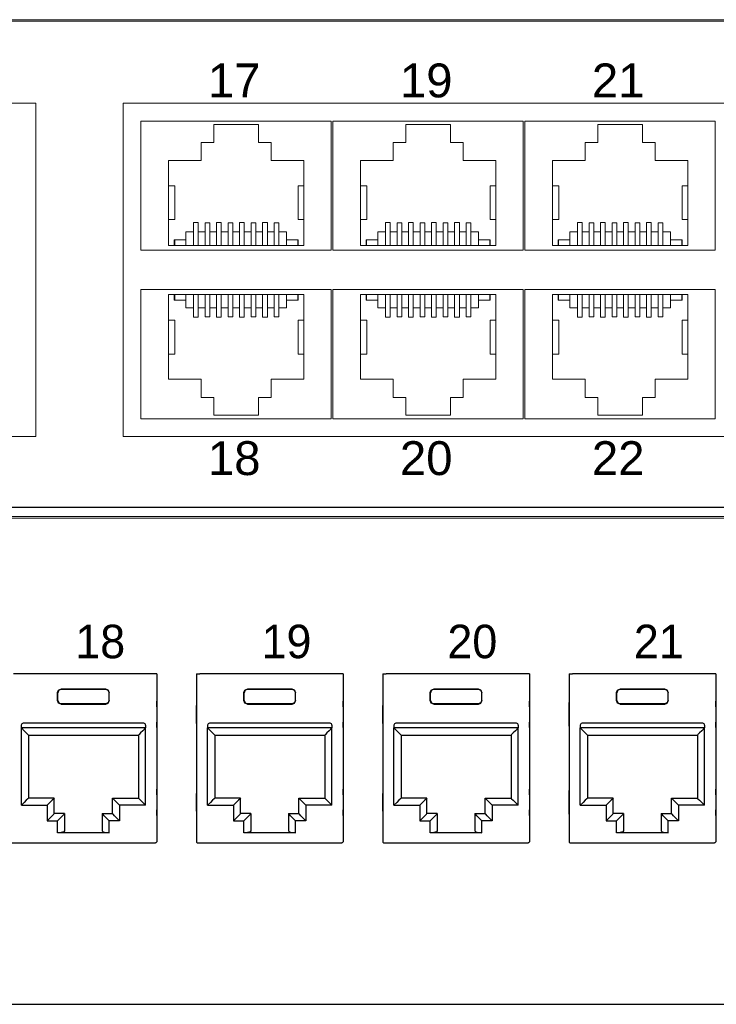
# Model space of a CAD drawing. Header units: millimetres. Extents: x 83969 to 163860, y -22594 to 4849.
# Tile 108 of 115: x 163526.72 to 163530.64, y -21357.87 to -21352.33. Entities that reach past the tile are written whole.
import ezdxf

# ---------------------------------------------------------------- set-up
doc = ezdxf.new("R2010")
doc.units = ezdxf.units.MM
doc.layers.get('0').update_dxf_attribs({"color": 251, "lineweight": 0})
doc.layers.add('! PT Opisy Legenda 2', color=7, linetype='Continuous')
doc.styles.add('_LANSTER_01', font='romans.shx')
doc.styles.add('Arial10', font='arial.ttf', dxfattribs={"height": 10})

# ---------------------------------------------------------------- blocks, each defined once
blk = doc.blocks.new('Switch 24xGE')
at = {"color": 144}
for points in [[(-306.45, 0), (0, 0), (0, 27.955), (-306.45, 27.955)], [(-135.1, 23.252), (-90, 23.252), (-90, 4.506), (-135.1, 4.506)], [(-85.1, 23.252), (-40, 23.252), (-40, 4.506), (-85.1, 4.506)]]:
    blk.add_lwpolyline(points, close=True, dxfattribs=at)
blk.add_lwpolyline([(-272.449, 27.876), (-34, 27.876), (-34, -0.079), (-272.449, -0.079)], close=True)
for points in [[(-73.4, 22.252), (-73.4, 14.981), (-84.1, 14.981), (-84.1, 22.252), (-73.4, 22.252)], [(-62.6, 22.252), (-62.6, 14.981), (-73.3, 14.981), (-73.3, 22.252), (-62.6, 22.252)], [(-51.8, 22.252), (-51.8, 14.981), (-62.5, 14.981), (-62.5, 22.252), (-51.8, 22.252)], [(-82.546, 15.259), (-82.546, 20.026), (-80.71, 20.026), (-80.71, 21.054), (-79.986, 21.054), (-79.986, 22.053), (-77.484, 22.053), (-77.484, 21.054), (-76.76, 21.054), (-76.76, 20.026), (-74.923, 20.026), (-74.923, 15.259), (-82.546, 15.259), (-82.227, 15.259), (-82.227, 15.576), (-82.196, 15.576), (-82.196, 15.259), (-82.196, 15.576), (-81.561, 15.576), (-81.561, 15.259), (-81.561, 16.021), (-81.135, 16.021), (-81.135, 15.259), (-81.135, 16.54), (-80.868, 16.54), (-80.868, 15.259), (-80.868, 16.021), (-80.487, 16.021), (-80.487, 15.259), (-80.487, 16.52), (-80.221, 16.52), (-80.221, 15.259), (-80.221, 16.021), (-79.84, 16.021), (-79.84, 15.259), (-79.84, 16.54), (-79.573, 16.54), (-79.573, 15.259), (-79.573, 16.021), (-79.192, 16.021), (-79.192, 15.259), (-79.192, 16.52), (-78.925, 16.52), (-78.925, 15.259), (-78.925, 16.021), (-78.544, 16.021), (-78.544, 15.259), (-78.544, 16.54), (-78.278, 16.54), (-78.278, 15.259), (-78.278, 16.021), (-77.897, 16.021), (-77.897, 15.259), (-77.897, 16.52), (-77.63, 16.52), (-77.63, 15.259), (-77.63, 16.021), (-77.249, 16.021), (-77.249, 15.259), (-77.249, 16.54), (-76.982, 16.54), (-76.982, 15.259), (-76.982, 16.021), (-76.601, 16.021), (-76.601, 15.259), (-76.601, 16.52), (-76.335, 16.52), (-76.335, 15.259), (-76.335, 16.021), (-75.909, 16.021), (-75.909, 15.259), (-75.909, 15.576), (-75.274, 15.576), (-75.274, 15.259), (-75.274, 15.576), (-75.242, 15.576), (-75.242, 15.259)], [(-71.746, 15.259), (-71.746, 20.026), (-69.91, 20.026), (-69.91, 21.054), (-69.186, 21.054), (-69.186, 22.053), (-66.684, 22.053), (-66.684, 21.054), (-65.96, 21.054), (-65.96, 20.026), (-64.123, 20.026), (-64.123, 15.259), (-71.746, 15.259), (-71.427, 15.259), (-71.427, 15.576), (-71.396, 15.576), (-71.396, 15.259), (-71.396, 15.576), (-70.761, 15.576), (-70.761, 15.259), (-70.761, 16.021), (-70.335, 16.021), (-70.335, 15.259), (-70.335, 16.54), (-70.068, 16.54), (-70.068, 15.259), (-70.068, 16.021), (-69.687, 16.021), (-69.687, 15.259), (-69.687, 16.52), (-69.421, 16.52), (-69.421, 15.259), (-69.421, 16.021), (-69.04, 16.021), (-69.04, 15.259), (-69.04, 16.54), (-68.773, 16.54), (-68.773, 15.259), (-68.773, 16.021), (-68.392, 16.021), (-68.392, 15.259), (-68.392, 16.52), (-68.125, 16.52), (-68.125, 15.259), (-68.125, 16.021), (-67.744, 16.021), (-67.744, 15.259), (-67.744, 16.54), (-67.478, 16.54), (-67.478, 15.259), (-67.478, 16.021), (-67.097, 16.021), (-67.097, 15.259), (-67.097, 16.52), (-66.83, 16.52), (-66.83, 15.259), (-66.83, 16.021), (-66.449, 16.021), (-66.449, 15.259), (-66.449, 16.54), (-66.182, 16.54), (-66.182, 15.259), (-66.182, 16.021), (-65.801, 16.021), (-65.801, 15.259), (-65.801, 16.52), (-65.535, 16.52), (-65.535, 15.259), (-65.535, 16.021), (-65.109, 16.021), (-65.109, 15.259), (-65.109, 15.576), (-64.474, 15.576), (-64.474, 15.259), (-64.474, 15.576), (-64.442, 15.576), (-64.442, 15.259)], [(-60.946, 15.259), (-60.946, 20.026), (-59.11, 20.026), (-59.11, 21.054), (-58.386, 21.054), (-58.386, 22.053), (-55.884, 22.053), (-55.884, 21.054), (-55.16, 21.054), (-55.16, 20.026), (-53.323, 20.026), (-53.323, 15.259), (-60.946, 15.259), (-60.627, 15.259), (-60.627, 15.576), (-60.596, 15.576), (-60.596, 15.259), (-60.596, 15.576), (-59.961, 15.576), (-59.961, 15.259), (-59.961, 16.021), (-59.535, 16.021), (-59.535, 15.259), (-59.535, 16.54), (-59.268, 16.54), (-59.268, 15.259), (-59.268, 16.021), (-58.887, 16.021), (-58.887, 15.259), (-58.887, 16.52), (-58.621, 16.52), (-58.621, 15.259), (-58.621, 16.021), (-58.24, 16.021), (-58.24, 15.259), (-58.24, 16.54), (-57.973, 16.54), (-57.973, 15.259), (-57.973, 16.021), (-57.592, 16.021), (-57.592, 15.259), (-57.592, 16.52), (-57.325, 16.52), (-57.325, 15.259), (-57.325, 16.021), (-56.944, 16.021), (-56.944, 15.259), (-56.944, 16.54), (-56.678, 16.54), (-56.678, 15.259), (-56.678, 16.021), (-56.297, 16.021), (-56.297, 15.259), (-56.297, 16.52), (-56.03, 16.52), (-56.03, 15.259), (-56.03, 16.021), (-55.649, 16.021), (-55.649, 15.259), (-55.649, 16.54), (-55.382, 16.54), (-55.382, 15.259), (-55.382, 16.021), (-55.001, 16.021), (-55.001, 15.259), (-55.001, 16.52), (-54.735, 16.52), (-54.735, 15.259), (-54.735, 16.021), (-54.309, 16.021), (-54.309, 15.259), (-54.309, 15.576), (-53.674, 15.576), (-53.674, 15.259), (-53.674, 15.576), (-53.642, 15.576), (-53.642, 15.259)], [(-82.546, 18.616), (-82.191, 18.616), (-82.191, 16.713), (-82.546, 16.713)], [(-74.923, 18.616), (-75.247, 18.616), (-75.247, 16.713), (-74.923, 16.713)], [(-71.746, 18.616), (-71.391, 18.616), (-71.391, 16.713), (-71.746, 16.713)], [(-64.123, 18.616), (-64.447, 18.616), (-64.447, 16.713), (-64.123, 16.713)], [(-60.946, 18.616), (-60.591, 18.616), (-60.591, 16.713), (-60.946, 16.713)], [(-53.323, 18.616), (-53.647, 18.616), (-53.647, 16.713), (-53.323, 16.713)], [(-73.4, 5.506), (-73.4, 12.777), (-84.1, 12.777), (-84.1, 5.506), (-73.4, 5.506)], [(-62.6, 5.506), (-62.6, 12.777), (-73.3, 12.777), (-73.3, 5.506), (-62.6, 5.506)], [(-51.8, 5.506), (-51.8, 12.777), (-62.5, 12.777), (-62.5, 5.506), (-51.8, 5.506)], [(-82.546, 12.5), (-82.546, 7.733), (-80.71, 7.733), (-80.71, 6.704), (-79.986, 6.704), (-79.986, 5.705), (-77.484, 5.705), (-77.484, 6.704), (-76.76, 6.704), (-76.76, 7.733), (-74.923, 7.733), (-74.923, 12.5), (-82.546, 12.5), (-82.227, 12.5), (-82.227, 12.182), (-82.196, 12.182), (-82.196, 12.5), (-82.196, 12.182), (-81.561, 12.182), (-81.561, 12.5), (-81.561, 11.738), (-81.135, 11.738), (-81.135, 12.5), (-81.135, 11.219), (-80.868, 11.219), (-80.868, 12.5), (-80.868, 11.738), (-80.487, 11.738), (-80.487, 12.5), (-80.487, 11.239), (-80.221, 11.239), (-80.221, 12.5), (-80.221, 11.738), (-79.84, 11.738), (-79.84, 12.5), (-79.84, 11.218), (-79.573, 11.218), (-79.573, 12.5), (-79.573, 11.738), (-79.192, 11.738), (-79.192, 12.5), (-79.192, 11.239), (-78.925, 11.239), (-78.925, 12.5), (-78.925, 11.738), (-78.544, 11.738), (-78.544, 12.5), (-78.544, 11.218), (-78.278, 11.218), (-78.278, 12.5), (-78.278, 11.738), (-77.897, 11.738), (-77.897, 12.5), (-77.897, 11.239), (-77.63, 11.239), (-77.63, 12.5), (-77.63, 11.738), (-77.249, 11.738), (-77.249, 12.5), (-77.249, 11.218), (-76.982, 11.218), (-76.982, 12.5), (-76.982, 11.738), (-76.601, 11.738), (-76.601, 12.5), (-76.601, 11.239), (-76.335, 11.239), (-76.335, 12.5), (-76.335, 11.738), (-75.909, 11.738), (-75.909, 12.5), (-75.909, 12.182), (-75.274, 12.182), (-75.274, 12.5), (-75.274, 12.182), (-75.242, 12.182), (-75.242, 12.5)], [(-71.746, 12.5), (-71.746, 7.733), (-69.91, 7.733), (-69.91, 6.704), (-69.186, 6.704), (-69.186, 5.705), (-66.684, 5.705), (-66.684, 6.704), (-65.96, 6.704), (-65.96, 7.733), (-64.123, 7.733), (-64.123, 12.5), (-71.746, 12.5), (-71.427, 12.5), (-71.427, 12.182), (-71.396, 12.182), (-71.396, 12.5), (-71.396, 12.182), (-70.761, 12.182), (-70.761, 12.5), (-70.761, 11.738), (-70.335, 11.738), (-70.335, 12.5), (-70.335, 11.219), (-70.068, 11.219), (-70.068, 12.5), (-70.068, 11.738), (-69.687, 11.738), (-69.687, 12.5), (-69.687, 11.239), (-69.421, 11.239), (-69.421, 12.5), (-69.421, 11.738), (-69.04, 11.738), (-69.04, 12.5), (-69.04, 11.218), (-68.773, 11.218), (-68.773, 12.5), (-68.773, 11.738), (-68.392, 11.738), (-68.392, 12.5), (-68.392, 11.239), (-68.125, 11.239), (-68.125, 12.5), (-68.125, 11.738), (-67.744, 11.738), (-67.744, 12.5), (-67.744, 11.218), (-67.478, 11.218), (-67.478, 12.5), (-67.478, 11.738), (-67.097, 11.738), (-67.097, 12.5), (-67.097, 11.239), (-66.83, 11.239), (-66.83, 12.5), (-66.83, 11.738), (-66.449, 11.738), (-66.449, 12.5), (-66.449, 11.218), (-66.182, 11.218), (-66.182, 12.5), (-66.182, 11.738), (-65.801, 11.738), (-65.801, 12.5), (-65.801, 11.239), (-65.535, 11.239), (-65.535, 12.5), (-65.535, 11.738), (-65.109, 11.738), (-65.109, 12.5), (-65.109, 12.182), (-64.474, 12.182), (-64.474, 12.5), (-64.474, 12.182), (-64.442, 12.182), (-64.442, 12.5)], [(-60.946, 12.5), (-60.946, 7.733), (-59.11, 7.733), (-59.11, 6.704), (-58.386, 6.704), (-58.386, 5.705), (-55.884, 5.705), (-55.884, 6.704), (-55.16, 6.704), (-55.16, 7.733), (-53.323, 7.733), (-53.323, 12.5), (-60.946, 12.5), (-60.627, 12.5), (-60.627, 12.182), (-60.596, 12.182), (-60.596, 12.5), (-60.596, 12.182), (-59.961, 12.182), (-59.961, 12.5), (-59.961, 11.738), (-59.535, 11.738), (-59.535, 12.5), (-59.535, 11.219), (-59.268, 11.219), (-59.268, 12.5), (-59.268, 11.738), (-58.887, 11.738), (-58.887, 12.5), (-58.887, 11.239), (-58.621, 11.239), (-58.621, 12.5), (-58.621, 11.738), (-58.24, 11.738), (-58.24, 12.5), (-58.24, 11.218), (-57.973, 11.218), (-57.973, 12.5), (-57.973, 11.738), (-57.592, 11.738), (-57.592, 12.5), (-57.592, 11.239), (-57.325, 11.239), (-57.325, 12.5), (-57.325, 11.738), (-56.944, 11.738), (-56.944, 12.5), (-56.944, 11.218), (-56.678, 11.218), (-56.678, 12.5), (-56.678, 11.738), (-56.297, 11.738), (-56.297, 12.5), (-56.297, 11.239), (-56.03, 11.239), (-56.03, 12.5), (-56.03, 11.738), (-55.649, 11.738), (-55.649, 12.5), (-55.649, 11.218), (-55.382, 11.218), (-55.382, 12.5), (-55.382, 11.738), (-55.001, 11.738), (-55.001, 12.5), (-55.001, 11.239), (-54.735, 11.239), (-54.735, 12.5), (-54.735, 11.738), (-54.309, 11.738), (-54.309, 12.5), (-54.309, 12.182), (-53.674, 12.182), (-53.674, 12.5), (-53.674, 12.182), (-53.642, 12.182), (-53.642, 12.5)], [(-82.546, 9.143), (-82.191, 9.143), (-82.191, 11.045), (-82.546, 11.045)], [(-74.923, 9.143), (-75.247, 9.143), (-75.247, 11.045), (-74.923, 11.045)], [(-71.746, 9.143), (-71.391, 9.143), (-71.391, 11.045), (-71.746, 11.045)], [(-64.123, 9.143), (-64.447, 9.143), (-64.447, 11.045), (-64.123, 11.045)], [(-60.946, 9.143), (-60.591, 9.143), (-60.591, 11.045), (-60.946, 11.045)], [(-53.323, 9.143), (-53.647, 9.143), (-53.647, 11.045), (-53.323, 11.045)]]:
    blk.add_lwpolyline(points, dxfattribs=at)
at = {"color": 144, "style": 'Arial10'}
for s, p in [('17', (-80.326, 23.585)), ('19', (-69.526, 23.585)), ('21', (-58.726, 23.585)), ('18', (-80.326, 2.337)), ('20', (-69.526, 2.337)), ('22', (-58.726, 2.337))]:
    blk.add_text(s, height=1.905, dxfattribs=at).set_placement(p)
blk = doc.blocks.new('Panel modularny_24_port_1U')
at = {"color": 0}
for p, q in [((48.895, 4.445), (0, 4.445)), ((0, 0), (48.895, 0))]:
    blk.add_line(p, q, dxfattribs=at)
at = {"color": 0, "linetype": 'Continuous'}
for p, q in [((35.7322, 2.9564), (34.4791, 2.9564)), ((35.7396, 2.9564), (35.7322, 2.9564)), ((35.7427, 2.9564), (35.7396, 2.9564)), ((35.7616, 2.9564), (35.7427, 2.9564)), ((35.7616, 2.9564), (35.7616, 1.4553)), ((36.1165, 2.9564), (36.1354, 2.9564)), ((36.1165, 2.9564), (36.1165, 1.4553)), ((36.1354, 2.9564), (36.1386, 2.9564)), ((36.1386, 2.9564), (36.1459, 2.9564)), ((37.3991, 2.9564), (36.1459, 2.9564)), ((37.4064, 2.9564), (37.3991, 2.9564)), ((37.4096, 2.9564), (37.4064, 2.9564)), ((37.4285, 2.9564), (37.4096, 2.9564)), ((37.4285, 2.9564), (37.4285, 1.4553)), ((37.7834, 2.9564), (37.8023, 2.9564)), ((37.7834, 2.9564), (37.7834, 1.4553)), ((37.8023, 2.9564), (37.8054, 2.9564)), ((37.8054, 2.9564), (37.8128, 2.9564)), ((39.066, 2.9564), (37.8128, 2.9564)), ((39.0733, 2.9564), (39.066, 2.9564)), ((39.0765, 2.9564), (39.0733, 2.9564)), ((39.0954, 2.9564), (39.0765, 2.9564)), ((39.0954, 2.9564), (39.0954, 1.4553)), ((39.4503, 2.9564), (39.4692, 2.9564)), ((39.4503, 2.9564), (39.4503, 1.4553)), ((39.4692, 2.9564), (39.4723, 2.9564)), ((39.4723, 2.9564), (39.4797, 2.9564)), ((40.7328, 2.9564), (39.4797, 2.9564)), ((40.7402, 2.9564), (40.7328, 2.9564)), ((40.7433, 2.9564), (40.7402, 2.9564)), ((40.7622, 2.9564), (40.7433, 2.9564)), ((40.7622, 2.9564), (40.7622, 1.4553)), ((34.8838, 2.8107), (34.9061, 2.8199)), ((34.9061, 2.8199), (35.3051, 2.8199)), ((34.9061, 2.8199), (34.9076, 2.8184)), ((35.3051, 2.8199), (35.3037, 2.8184)), ((35.3274, 2.8107), (35.3051, 2.8199)), ((36.5507, 2.8107), (36.573, 2.8199)), ((36.573, 2.8199), (36.972, 2.8199)), ((36.573, 2.8199), (36.5745, 2.8184)), ((36.972, 2.8199), (36.9706, 2.8184)), ((36.9943, 2.8107), (36.972, 2.8199)), ((38.2176, 2.8107), (38.2399, 2.8199)), ((38.2399, 2.8199), (38.6389, 2.8199)), ((38.2399, 2.8199), (38.2413, 2.8184)), ((38.6389, 2.8199), (38.6374, 2.8184)), ((38.6612, 2.8107), (38.6389, 2.8199)), ((39.8845, 2.8107), (39.9067, 2.8199)), ((39.9067, 2.8199), (40.3058, 2.8199)), ((39.9067, 2.8199), (39.9082, 2.8184)), ((40.3058, 2.8199), (40.3043, 2.8184)), ((40.328, 2.8107), (40.3058, 2.8199)), ((34.8746, 2.7884), (34.8838, 2.8107)), ((34.8746, 2.717), (34.8746, 2.7884)), ((34.8761, 2.7869), (34.8746, 2.7884)), ((34.8853, 2.8092), (34.8761, 2.7869)), ((34.8761, 2.7184), (34.8761, 2.7869)), ((34.9076, 2.8184), (34.8853, 2.8092)), ((35.3037, 2.8184), (34.9076, 2.8184)), ((35.3037, 2.8184), (35.326, 2.8092)), ((35.326, 2.8092), (35.3352, 2.7869)), ((35.3366, 2.7884), (35.3274, 2.8107)), ((35.3352, 2.7869), (35.3366, 2.7884)), ((35.3352, 2.7184), (35.3352, 2.7869)), ((35.3366, 2.717), (35.3366, 2.7884)), ((36.5415, 2.7884), (36.5507, 2.8107)), ((36.5415, 2.717), (36.5415, 2.7884)), ((36.543, 2.7869), (36.5415, 2.7884)), ((36.5522, 2.8092), (36.543, 2.7869)), ((36.543, 2.7184), (36.543, 2.7869)), ((36.5745, 2.8184), (36.5522, 2.8092)), ((36.9706, 2.8184), (36.5745, 2.8184)), ((36.9706, 2.8184), (36.9928, 2.8092)), ((36.9928, 2.8092), (37.0021, 2.7869)), ((37.0035, 2.7884), (36.9943, 2.8107)), ((37.0021, 2.7869), (37.0035, 2.7884)), ((37.0021, 2.7184), (37.0021, 2.7869)), ((37.0035, 2.717), (37.0035, 2.7884)), ((38.2084, 2.7884), (38.2176, 2.8107)), ((38.2084, 2.717), (38.2084, 2.7884)), ((38.2098, 2.7869), (38.2084, 2.7884)), ((38.2191, 2.8092), (38.2098, 2.7869)), ((38.2098, 2.7184), (38.2098, 2.7869)), ((38.2413, 2.8184), (38.2191, 2.8092)), ((38.6374, 2.8184), (38.2413, 2.8184)), ((38.6374, 2.8184), (38.6597, 2.8092)), ((38.6597, 2.8092), (38.6689, 2.7869)), ((38.6704, 2.7884), (38.6612, 2.8107)), ((38.6689, 2.7869), (38.6704, 2.7884)), ((38.6689, 2.7184), (38.6689, 2.7869)), ((38.6704, 2.717), (38.6704, 2.7884)), ((39.8752, 2.7884), (39.8845, 2.8107)), ((39.8752, 2.717), (39.8752, 2.7884)), ((39.8767, 2.7869), (39.8752, 2.7884)), ((39.8859, 2.8092), (39.8767, 2.7869)), ((39.8767, 2.7184), (39.8767, 2.7869)), ((39.9082, 2.8184), (39.8859, 2.8092)), ((40.3043, 2.8184), (39.9082, 2.8184)), ((40.3043, 2.8184), (40.3266, 2.8092)), ((40.3266, 2.8092), (40.3358, 2.7869)), ((40.3373, 2.7884), (40.328, 2.8107)), ((40.3358, 2.7869), (40.3373, 2.7884)), ((40.3358, 2.7184), (40.3358, 2.7869)), ((40.3373, 2.717), (40.3373, 2.7884)), ((34.8761, 2.7184), (34.8746, 2.717)), ((34.8838, 2.6947), (34.8746, 2.717)), ((34.8761, 2.7184), (34.8853, 2.6962)), ((34.9061, 2.6855), (34.8838, 2.6947)), ((34.8853, 2.6962), (34.9076, 2.687)), ((34.9076, 2.687), (34.9061, 2.6855)), ((34.9061, 2.6855), (35.3051, 2.6855)), ((35.3037, 2.687), (34.9076, 2.687)), ((35.326, 2.6962), (35.3037, 2.687)), ((35.3037, 2.687), (35.3051, 2.6855)), ((35.3051, 2.6855), (35.3274, 2.6947)), ((35.3352, 2.7184), (35.326, 2.6962)), ((35.3274, 2.6947), (35.3366, 2.717)), ((35.3352, 2.7184), (35.3366, 2.717)), ((35.7623, 2.6904), (35.7616, 2.7126)), ((35.7625, 2.662), (35.7623, 2.6904)), ((35.7625, 2.662), (35.7625, 2.5255)), ((36.1159, 2.6904), (36.1156, 2.662)), ((36.1156, 2.662), (36.1156, 2.5255)), ((36.1165, 2.7126), (36.1159, 2.6904)), ((36.543, 2.7184), (36.5415, 2.717)), ((36.5507, 2.6947), (36.5415, 2.717)), ((36.543, 2.7184), (36.5522, 2.6962)), ((36.573, 2.6855), (36.5507, 2.6947)), ((36.5522, 2.6962), (36.5745, 2.687)), ((36.5745, 2.687), (36.573, 2.6855)), ((36.573, 2.6855), (36.972, 2.6855)), ((36.9706, 2.687), (36.5745, 2.687)), ((36.9928, 2.6962), (36.9706, 2.687)), ((36.9706, 2.687), (36.972, 2.6855)), ((36.972, 2.6855), (36.9943, 2.6947)), ((37.0021, 2.7184), (36.9928, 2.6962)), ((36.9943, 2.6947), (37.0035, 2.717)), ((37.0021, 2.7184), (37.0035, 2.717)), ((37.4291, 2.6904), (37.4285, 2.7126)), ((37.4294, 2.662), (37.4291, 2.6904)), ((37.4294, 2.662), (37.4294, 2.5255)), ((37.7827, 2.6904), (37.7825, 2.662)), ((37.7825, 2.662), (37.7825, 2.5255)), ((37.7834, 2.7126), (37.7827, 2.6904)), ((38.2098, 2.7184), (38.2084, 2.717)), ((38.2176, 2.6947), (38.2084, 2.717)), ((38.2098, 2.7184), (38.2191, 2.6962)), ((38.2399, 2.6855), (38.2176, 2.6947)), ((38.2191, 2.6962), (38.2413, 2.687)), ((38.2413, 2.687), (38.2399, 2.6855)), ((38.2399, 2.6855), (38.6389, 2.6855)), ((38.6374, 2.687), (38.2413, 2.687)), ((38.6597, 2.6962), (38.6374, 2.687)), ((38.6374, 2.687), (38.6389, 2.6855)), ((38.6389, 2.6855), (38.6612, 2.6947)), ((38.6689, 2.7184), (38.6597, 2.6962)), ((38.6612, 2.6947), (38.6704, 2.717)), ((38.6689, 2.7184), (38.6704, 2.717)), ((39.096, 2.6904), (39.0954, 2.7126)), ((39.0963, 2.662), (39.096, 2.6904)), ((39.0963, 2.662), (39.0963, 2.5255)), ((39.4496, 2.6904), (39.4494, 2.662)), ((39.4494, 2.662), (39.4494, 2.5255)), ((39.4503, 2.7126), (39.4496, 2.6904)), ((39.8767, 2.7184), (39.8752, 2.717)), ((39.8845, 2.6947), (39.8752, 2.717)), ((39.8767, 2.7184), (39.8859, 2.6962)), ((39.9067, 2.6855), (39.8845, 2.6947)), ((39.8859, 2.6962), (39.9082, 2.687)), ((39.9082, 2.687), (39.9067, 2.6855)), ((39.9067, 2.6855), (40.3058, 2.6855)), ((40.3043, 2.687), (39.9082, 2.687)), ((40.3266, 2.6962), (40.3043, 2.687)), ((40.3043, 2.687), (40.3058, 2.6855)), ((40.3058, 2.6855), (40.328, 2.6947)), ((40.3358, 2.7184), (40.3266, 2.6962)), ((40.328, 2.6947), (40.3373, 2.717)), ((40.3358, 2.7184), (40.3373, 2.717)), ((40.7629, 2.6904), (40.7622, 2.7126)), ((40.7631, 2.662), (40.7629, 2.6904)), ((40.7631, 2.662), (40.7631, 2.5255)), ((34.5491, 2.4973), (34.5491, 2.4721)), ((35.6622, 2.4721), (34.5491, 2.4721)), ((34.5502, 2.4721), (34.5743, 2.4479)), ((34.5502, 1.7811), (34.5502, 2.4721)), ((35.6454, 2.5141), (34.5659, 2.5141)), ((35.6611, 2.4721), (35.637, 2.4479)), ((35.6611, 1.7811), (35.6611, 2.4721)), ((35.6622, 2.4973), (35.6622, 2.4721)), ((35.7616, 2.4749), (35.7623, 2.4971)), ((35.7623, 2.4971), (35.7625, 2.5255)), ((36.1156, 2.5255), (36.1159, 2.4971)), ((36.1159, 2.4971), (36.1165, 2.4749)), ((36.216, 2.4973), (36.216, 2.4721)), ((37.329, 2.4721), (36.216, 2.4721)), ((36.217, 2.4721), (36.2411, 2.4479)), ((36.217, 1.7811), (36.217, 2.4721)), ((37.3122, 2.5141), (36.2328, 2.5141)), ((37.328, 2.4721), (37.3039, 2.4479)), ((37.328, 1.7811), (37.328, 2.4721)), ((37.329, 2.4973), (37.329, 2.4721)), ((37.4285, 2.4749), (37.4291, 2.4971)), ((37.4291, 2.4971), (37.4294, 2.5255)), ((37.7825, 2.5255), (37.7827, 2.4971)), ((37.7827, 2.4971), (37.7834, 2.4749)), ((37.8829, 2.4973), (37.8829, 2.4721)), ((38.9959, 2.4721), (37.8829, 2.4721)), ((37.8839, 2.4721), (37.908, 2.4479)), ((37.8839, 1.7811), (37.8839, 2.4721)), ((38.9791, 2.5141), (37.8997, 2.5141)), ((38.9949, 2.4721), (38.9707, 2.4479)), ((38.9949, 1.7811), (38.9949, 2.4721)), ((38.9959, 2.4973), (38.9959, 2.4721)), ((39.0954, 2.4749), (39.096, 2.4971)), ((39.096, 2.4971), (39.0963, 2.5255)), ((39.4494, 2.5255), (39.4496, 2.4971)), ((39.4496, 2.4971), (39.4503, 2.4749)), ((39.5497, 2.4973), (39.5497, 2.4721)), ((40.6628, 2.4721), (39.5497, 2.4721)), ((39.5508, 2.4721), (39.5749, 2.4479)), ((39.5508, 1.7811), (39.5508, 2.4721)), ((40.646, 2.5141), (39.5665, 2.5141)), ((40.6617, 2.4721), (40.6376, 2.4479)), ((40.6617, 1.7811), (40.6617, 2.4721)), ((40.6628, 2.4973), (40.6628, 2.4721)), ((40.7622, 2.4749), (40.7629, 2.4971)), ((40.7629, 2.4971), (40.7631, 2.5255)), ((34.5743, 2.4479), (34.5947, 2.4275)), ((34.5947, 2.4275), (34.6084, 2.4138)), ((34.6084, 2.4138), (34.6132, 2.4091)), ((34.6132, 2.4091), (34.6132, 1.8441)), ((34.6132, 2.4091), (35.5981, 2.4091)), ((35.6029, 2.4138), (35.5981, 2.4091)), ((35.5981, 2.4091), (35.5981, 1.8441)), ((35.6166, 2.4275), (35.6029, 2.4138)), ((35.637, 2.4479), (35.6166, 2.4275)), ((36.2411, 2.4479), (36.2616, 2.4275)), ((36.2616, 2.4275), (36.2752, 2.4138)), ((36.2752, 2.4138), (36.28, 2.4091)), ((36.28, 2.4091), (36.28, 1.8441)), ((36.28, 2.4091), (37.265, 2.4091)), ((37.2698, 2.4138), (37.265, 2.4091)), ((37.265, 2.4091), (37.265, 1.8441)), ((37.2834, 2.4275), (37.2698, 2.4138)), ((37.3039, 2.4479), (37.2834, 2.4275)), ((37.908, 2.4479), (37.9285, 2.4275)), ((37.9285, 2.4275), (37.9421, 2.4138)), ((37.9421, 2.4138), (37.9469, 2.4091)), ((37.9469, 2.4091), (37.9469, 1.8441)), ((37.9469, 2.4091), (38.9319, 2.4091)), ((38.9367, 2.4138), (38.9319, 2.4091)), ((38.9319, 2.4091), (38.9319, 1.8441)), ((38.9503, 2.4275), (38.9367, 2.4138)), ((38.9707, 2.4479), (38.9503, 2.4275)), ((39.5749, 2.4479), (39.5953, 2.4275)), ((39.5953, 2.4275), (39.609, 2.4138)), ((39.609, 2.4138), (39.6138, 2.4091)), ((39.6138, 2.4091), (39.6138, 1.8441)), ((39.6138, 2.4091), (40.5987, 2.4091)), ((40.6035, 2.4138), (40.5987, 2.4091)), ((40.5987, 2.4091), (40.5987, 1.8441)), ((40.6172, 2.4275), (40.6035, 2.4138)), ((40.6376, 2.4479), (40.6172, 2.4275)), ((35.7623, 1.9036), (35.7616, 1.9259)), ((35.7625, 1.8752), (35.7623, 1.9036)), ((35.7625, 1.8752), (35.7625, 1.7387)), ((36.1159, 1.9036), (36.1156, 1.8752)), ((36.1156, 1.8752), (36.1156, 1.7387)), ((36.1165, 1.9259), (36.1159, 1.9036)), ((37.4291, 1.9036), (37.4285, 1.9259)), ((37.4294, 1.8752), (37.4291, 1.9036)), ((37.4294, 1.8752), (37.4294, 1.7387)), ((37.7827, 1.9036), (37.7825, 1.8752)), ((37.7825, 1.8752), (37.7825, 1.7387)), ((37.7834, 1.9259), (37.7827, 1.9036)), ((39.096, 1.9036), (39.0954, 1.9259)), ((39.0963, 1.8752), (39.096, 1.9036)), ((39.0963, 1.8752), (39.0963, 1.7387)), ((39.4496, 1.9036), (39.4494, 1.8752)), ((39.4494, 1.8752), (39.4494, 1.7387)), ((39.4503, 1.9259), (39.4496, 1.9036)), ((40.7629, 1.9036), (40.7622, 1.9259)), ((40.7631, 1.8752), (40.7629, 1.9036)), ((40.7631, 1.8752), (40.7631, 1.7387)), ((34.5743, 1.8052), (34.5502, 1.7811)), ((34.5502, 1.7811), (34.7822, 1.7811)), ((34.5947, 1.8257), (34.5743, 1.8052)), ((34.6084, 1.8393), (34.5947, 1.8257)), ((34.6132, 1.8441), (34.6084, 1.8393)), ((34.8452, 1.8441), (34.6132, 1.8441)), ((34.8063, 1.8052), (34.7822, 1.7811)), ((34.7822, 1.7811), (34.7822, 1.6425)), ((34.8268, 1.8257), (34.8063, 1.8052)), ((34.8404, 1.8393), (34.8268, 1.8257)), ((34.8452, 1.8441), (34.8404, 1.8393)), ((34.8452, 1.7055), (34.8452, 1.8441)), ((35.366, 1.7055), (35.366, 1.8441)), ((35.366, 1.8441), (35.5981, 1.8441)), ((35.366, 1.8441), (35.3708, 1.8393)), ((35.3708, 1.8393), (35.3845, 1.8257)), ((35.3845, 1.8257), (35.4049, 1.8052)), ((35.4049, 1.8052), (35.429, 1.7811)), ((35.6611, 1.7811), (35.429, 1.7811)), ((35.429, 1.7811), (35.429, 1.6425)), ((35.5981, 1.8441), (35.6029, 1.8393)), ((35.6029, 1.8393), (35.6166, 1.8257)), ((35.6166, 1.8257), (35.637, 1.8052)), ((35.637, 1.8052), (35.6611, 1.7811)), ((36.2411, 1.8052), (36.217, 1.7811)), ((36.217, 1.7811), (36.4491, 1.7811)), ((36.2616, 1.8257), (36.2411, 1.8052)), ((36.2752, 1.8393), (36.2616, 1.8257)), ((36.28, 1.8441), (36.2752, 1.8393)), ((36.5121, 1.8441), (36.28, 1.8441)), ((36.4732, 1.8052), (36.4491, 1.7811)), ((36.4491, 1.7811), (36.4491, 1.6425)), ((36.4936, 1.8257), (36.4732, 1.8052)), ((36.5073, 1.8393), (36.4936, 1.8257)), ((36.5121, 1.8441), (36.5073, 1.8393)), ((36.5121, 1.7055), (36.5121, 1.8441)), ((37.0329, 1.7055), (37.0329, 1.8441)), ((37.0329, 1.8441), (37.265, 1.8441)), ((37.0329, 1.8441), (37.0377, 1.8393)), ((37.0377, 1.8393), (37.0514, 1.8257)), ((37.0514, 1.8257), (37.0718, 1.8052)), ((37.0718, 1.8052), (37.0959, 1.7811)), ((37.328, 1.7811), (37.0959, 1.7811)), ((37.0959, 1.7811), (37.0959, 1.6425)), ((37.265, 1.8441), (37.2698, 1.8393)), ((37.2698, 1.8393), (37.2834, 1.8257)), ((37.2834, 1.8257), (37.3039, 1.8052)), ((37.3039, 1.8052), (37.328, 1.7811)), ((37.908, 1.8052), (37.8839, 1.7811)), ((37.8839, 1.7811), (38.116, 1.7811)), ((37.9285, 1.8257), (37.908, 1.8052)), ((37.9421, 1.8393), (37.9285, 1.8257)), ((37.9469, 1.8441), (37.9421, 1.8393)), ((38.179, 1.8441), (37.9469, 1.8441)), ((38.1401, 1.8052), (38.116, 1.7811)), ((38.116, 1.7811), (38.116, 1.6425)), ((38.1605, 1.8257), (38.1401, 1.8052)), ((38.1742, 1.8393), (38.1605, 1.8257)), ((38.179, 1.8441), (38.1742, 1.8393)), ((38.179, 1.7055), (38.179, 1.8441)), ((38.6998, 1.7055), (38.6998, 1.8441)), ((38.6998, 1.8441), (38.9319, 1.8441)), ((38.6998, 1.8441), (38.7046, 1.8393)), ((38.7046, 1.8393), (38.7182, 1.8257)), ((38.7182, 1.8257), (38.7387, 1.8052)), ((38.7387, 1.8052), (38.7628, 1.7811)), ((38.9949, 1.7811), (38.7628, 1.7811)), ((38.7628, 1.7811), (38.7628, 1.6425)), ((38.9319, 1.8441), (38.9367, 1.8393)), ((38.9367, 1.8393), (38.9503, 1.8257)), ((38.9503, 1.8257), (38.9707, 1.8052)), ((38.9707, 1.8052), (38.9949, 1.7811)), ((39.5749, 1.8052), (39.5508, 1.7811)), ((39.5508, 1.7811), (39.7828, 1.7811)), ((39.5953, 1.8257), (39.5749, 1.8052)), ((39.609, 1.8393), (39.5953, 1.8257)), ((39.6138, 1.8441), (39.609, 1.8393)), ((39.8458, 1.8441), (39.6138, 1.8441)), ((39.807, 1.8052), (39.7828, 1.7811)), ((39.7828, 1.7811), (39.7828, 1.6425)), ((39.8274, 1.8257), (39.807, 1.8052)), ((39.841, 1.8393), (39.8274, 1.8257)), ((39.8458, 1.8441), (39.841, 1.8393)), ((39.8458, 1.7055), (39.8458, 1.8441)), ((40.3667, 1.7055), (40.3667, 1.8441)), ((40.3667, 1.8441), (40.5987, 1.8441)), ((40.3667, 1.8441), (40.3715, 1.8393)), ((40.3715, 1.8393), (40.3851, 1.8257)), ((40.3851, 1.8257), (40.4056, 1.8052)), ((40.4056, 1.8052), (40.4297, 1.7811)), ((40.6617, 1.7811), (40.4297, 1.7811)), ((40.4297, 1.7811), (40.4297, 1.6425)), ((40.5987, 1.8441), (40.6035, 1.8393)), ((40.6035, 1.8393), (40.6172, 1.8257)), ((40.6172, 1.8257), (40.6376, 1.8052)), ((40.6376, 1.8052), (40.6617, 1.7811)), ((34.8063, 1.6666), (34.8268, 1.6871)), ((34.8268, 1.6871), (34.8404, 1.7007)), ((34.8404, 1.7007), (34.8452, 1.7055)), ((34.9376, 1.7055), (34.8452, 1.7055)), ((34.8987, 1.6666), (34.9192, 1.6871)), ((34.9192, 1.6871), (34.9328, 1.7007)), ((34.9328, 1.7007), (34.9376, 1.7055)), ((34.9376, 1.7055), (34.9376, 1.5517)), ((35.2736, 1.7055), (35.366, 1.7055)), ((35.2736, 1.7055), (35.2736, 1.5517)), ((35.2784, 1.7007), (35.2736, 1.7055)), ((35.2921, 1.6871), (35.2784, 1.7007)), ((35.3125, 1.6666), (35.2921, 1.6871)), ((35.3708, 1.7007), (35.366, 1.7055)), ((35.3845, 1.6871), (35.3708, 1.7007)), ((35.4049, 1.6666), (35.3845, 1.6871)), ((35.7616, 1.6881), (35.7623, 1.7104)), ((35.7623, 1.7104), (35.7625, 1.7387)), ((36.1156, 1.7387), (36.1159, 1.7104)), ((36.1159, 1.7104), (36.1165, 1.6881)), ((36.4732, 1.6666), (36.4936, 1.6871)), ((36.4936, 1.6871), (36.5073, 1.7007)), ((36.5073, 1.7007), (36.5121, 1.7055)), ((36.6045, 1.7055), (36.5121, 1.7055)), ((36.5656, 1.6666), (36.586, 1.6871)), ((36.586, 1.6871), (36.5997, 1.7007)), ((36.5997, 1.7007), (36.6045, 1.7055)), ((36.6045, 1.7055), (36.6045, 1.5517)), ((36.9405, 1.7055), (37.0329, 1.7055)), ((36.9405, 1.7055), (36.9405, 1.5517)), ((36.9453, 1.7007), (36.9405, 1.7055)), ((36.959, 1.6871), (36.9453, 1.7007)), ((36.9794, 1.6666), (36.959, 1.6871)), ((37.0377, 1.7007), (37.0329, 1.7055)), ((37.0514, 1.6871), (37.0377, 1.7007)), ((37.0718, 1.6666), (37.0514, 1.6871)), ((37.4285, 1.6881), (37.4291, 1.7104)), ((37.4291, 1.7104), (37.4294, 1.7387)), ((37.7825, 1.7387), (37.7827, 1.7104)), ((37.7827, 1.7104), (37.7834, 1.6881)), ((38.1401, 1.6666), (38.1605, 1.6871)), ((38.1605, 1.6871), (38.1742, 1.7007)), ((38.1742, 1.7007), (38.179, 1.7055)), ((38.2714, 1.7055), (38.179, 1.7055)), ((38.2325, 1.6666), (38.2529, 1.6871)), ((38.2529, 1.6871), (38.2666, 1.7007)), ((38.2666, 1.7007), (38.2714, 1.7055)), ((38.2714, 1.7055), (38.2714, 1.5517)), ((38.6074, 1.7055), (38.6998, 1.7055)), ((38.6074, 1.7055), (38.6074, 1.5517)), ((38.6122, 1.7007), (38.6074, 1.7055)), ((38.6258, 1.6871), (38.6122, 1.7007)), ((38.6463, 1.6666), (38.6258, 1.6871)), ((38.7046, 1.7007), (38.6998, 1.7055)), ((38.7182, 1.6871), (38.7046, 1.7007)), ((38.7387, 1.6666), (38.7182, 1.6871)), ((39.0954, 1.6881), (39.096, 1.7104)), ((39.096, 1.7104), (39.0963, 1.7387)), ((39.4494, 1.7387), (39.4496, 1.7104)), ((39.4496, 1.7104), (39.4503, 1.6881)), ((39.807, 1.6666), (39.8274, 1.6871)), ((39.8274, 1.6871), (39.841, 1.7007)), ((39.841, 1.7007), (39.8458, 1.7055)), ((39.9382, 1.7055), (39.8458, 1.7055)), ((39.8994, 1.6666), (39.9198, 1.6871)), ((39.9198, 1.6871), (39.9335, 1.7007)), ((39.9335, 1.7007), (39.9382, 1.7055)), ((39.9382, 1.7055), (39.9382, 1.5517)), ((40.2743, 1.7055), (40.3667, 1.7055)), ((40.2743, 1.7055), (40.2743, 1.5517)), ((40.2791, 1.7007), (40.2743, 1.7055)), ((40.2927, 1.6871), (40.2791, 1.7007)), ((40.3132, 1.6666), (40.2927, 1.6871)), ((40.3715, 1.7007), (40.3667, 1.7055)), ((40.3851, 1.6871), (40.3715, 1.7007)), ((40.4056, 1.6666), (40.3851, 1.6871)), ((40.7622, 1.6881), (40.7629, 1.7104)), ((40.7629, 1.7104), (40.7631, 1.7387)), ((34.7822, 1.6425), (34.8063, 1.6666)), ((34.7822, 1.6425), (34.8746, 1.6425)), ((34.8746, 1.6425), (34.8987, 1.6666)), ((34.8746, 1.5349), (34.8746, 1.6425)), ((35.3366, 1.6425), (35.3125, 1.6666)), ((35.429, 1.6425), (35.3366, 1.6425)), ((35.3366, 1.5349), (35.3366, 1.6425)), ((35.429, 1.6425), (35.4049, 1.6666)), ((36.4491, 1.6425), (36.4732, 1.6666)), ((36.4491, 1.6425), (36.5415, 1.6425)), ((36.5415, 1.6425), (36.5656, 1.6666)), ((36.5415, 1.5349), (36.5415, 1.6425)), ((37.0035, 1.6425), (36.9794, 1.6666)), ((37.0959, 1.6425), (37.0035, 1.6425)), ((37.0035, 1.5349), (37.0035, 1.6425)), ((37.0959, 1.6425), (37.0718, 1.6666)), ((38.116, 1.6425), (38.1401, 1.6666)), ((38.116, 1.6425), (38.2084, 1.6425)), ((38.2084, 1.6425), (38.2325, 1.6666)), ((38.2084, 1.5349), (38.2084, 1.6425)), ((38.6704, 1.6425), (38.6463, 1.6666)), ((38.7628, 1.6425), (38.6704, 1.6425)), ((38.6704, 1.5349), (38.6704, 1.6425)), ((38.7628, 1.6425), (38.7387, 1.6666)), ((39.7828, 1.6425), (39.807, 1.6666)), ((39.7828, 1.6425), (39.8752, 1.6425)), ((39.8752, 1.6425), (39.8994, 1.6666)), ((39.8752, 1.5349), (39.8752, 1.6425)), ((40.3373, 1.6425), (40.3132, 1.6666)), ((40.4297, 1.6425), (40.3373, 1.6425)), ((40.3373, 1.5349), (40.3373, 1.6425)), ((40.4297, 1.6425), (40.4056, 1.6666)), ((34.9061, 1.5371), (34.8746, 1.5349)), ((35.3366, 1.5349), (34.8746, 1.5349)), ((34.9292, 1.5433), (34.9061, 1.5371)), ((34.9376, 1.5517), (34.9292, 1.5433)), ((35.2736, 1.5517), (35.2821, 1.5433)), ((35.2821, 1.5433), (35.3051, 1.5371)), ((35.3051, 1.5371), (35.3366, 1.5349)), ((36.573, 1.5371), (36.5415, 1.5349)), ((37.0035, 1.5349), (36.5415, 1.5349)), ((36.5961, 1.5433), (36.573, 1.5371)), ((36.6045, 1.5517), (36.5961, 1.5433)), ((36.9405, 1.5517), (36.949, 1.5433)), ((36.949, 1.5433), (36.972, 1.5371)), ((36.972, 1.5371), (37.0035, 1.5349)), ((38.2399, 1.5371), (38.2084, 1.5349)), ((38.6704, 1.5349), (38.2084, 1.5349)), ((38.2629, 1.5433), (38.2399, 1.5371)), ((38.2714, 1.5517), (38.2629, 1.5433)), ((38.6074, 1.5517), (38.6158, 1.5433)), ((38.6158, 1.5433), (38.6389, 1.5371)), ((38.6389, 1.5371), (38.6704, 1.5349)), ((39.9067, 1.5371), (39.8752, 1.5349)), ((40.3373, 1.5349), (39.8752, 1.5349)), ((39.9298, 1.5433), (39.9067, 1.5371)), ((39.9382, 1.5517), (39.9298, 1.5433)), ((40.2743, 1.5517), (40.2827, 1.5433)), ((40.2827, 1.5433), (40.3058, 1.5371)), ((40.3058, 1.5371), (40.3373, 1.5349)), ((34.4602, 1.4446), (35.7511, 1.4446)), ((35.7546, 1.4452), (35.7511, 1.4446)), ((35.7511, 1.4446), (35.7511, 1.4446)), ((35.7576, 1.4469), (35.7546, 1.4452)), ((35.76, 1.4495), (35.7576, 1.4469)), ((35.7613, 1.4528), (35.76, 1.4495)), ((35.7615, 1.4541), (35.7613, 1.4528)), ((35.7616, 1.4548), (35.7615, 1.4541)), ((35.7616, 1.4551), (35.7616, 1.4553)), ((35.7616, 1.4551), (35.7616, 1.4548)), ((36.1165, 1.4551), (36.1165, 1.4553)), ((36.1165, 1.4551), (36.1165, 1.4548)), ((36.1165, 1.4548), (36.1166, 1.4541)), ((36.1166, 1.4541), (36.1168, 1.4528)), ((36.1168, 1.4528), (36.1182, 1.4495)), ((36.1182, 1.4495), (36.1205, 1.4469)), ((36.1205, 1.4469), (36.1236, 1.4452)), ((36.1236, 1.4452), (36.127, 1.4446)), ((36.127, 1.4446), (36.127, 1.4446)), ((36.127, 1.4446), (37.418, 1.4446)), ((37.4214, 1.4452), (37.418, 1.4446)), ((37.418, 1.4446), (37.418, 1.4446)), ((37.4245, 1.4469), (37.4214, 1.4452)), ((37.4269, 1.4495), (37.4245, 1.4469)), ((37.4282, 1.4528), (37.4269, 1.4495)), ((37.4284, 1.4541), (37.4282, 1.4528)), ((37.4285, 1.4548), (37.4284, 1.4541)), ((37.4285, 1.4551), (37.4285, 1.4553)), ((37.4285, 1.4551), (37.4285, 1.4548)), ((37.7834, 1.4551), (37.7834, 1.4553)), ((37.7834, 1.4551), (37.7834, 1.4548)), ((37.7834, 1.4548), (37.7835, 1.4541)), ((37.7835, 1.4541), (37.7837, 1.4528)), ((37.7837, 1.4528), (37.785, 1.4495)), ((37.785, 1.4495), (37.7874, 1.4469)), ((37.7874, 1.4469), (37.7904, 1.4452)), ((37.7904, 1.4452), (37.7939, 1.4446)), ((37.7939, 1.4446), (37.7939, 1.4446)), ((37.7939, 1.4446), (39.0849, 1.4446)), ((39.0883, 1.4452), (39.0849, 1.4446)), ((39.0849, 1.4446), (39.0849, 1.4446)), ((39.0914, 1.4469), (39.0883, 1.4452)), ((39.0937, 1.4495), (39.0914, 1.4469)), ((39.0951, 1.4528), (39.0937, 1.4495)), ((39.0953, 1.4541), (39.0951, 1.4528)), ((39.0954, 1.4548), (39.0953, 1.4541)), ((39.0954, 1.4551), (39.0954, 1.4553)), ((39.0954, 1.4551), (39.0954, 1.4548)), ((39.4503, 1.4551), (39.4503, 1.4553)), ((39.4503, 1.4551), (39.4503, 1.4548)), ((39.4503, 1.4548), (39.4503, 1.4541)), ((39.4503, 1.4541), (39.4505, 1.4528)), ((39.4505, 1.4528), (39.4519, 1.4495)), ((39.4519, 1.4495), (39.4542, 1.4469)), ((39.4542, 1.4469), (39.4573, 1.4452)), ((39.4573, 1.4452), (39.4608, 1.4446)), ((39.4608, 1.4446), (39.4608, 1.4446)), ((39.4608, 1.4446), (40.7517, 1.4446)), ((40.7552, 1.4452), (40.7517, 1.4446)), ((40.7517, 1.4446), (40.7517, 1.4446)), ((40.7583, 1.4469), (40.7552, 1.4452)), ((40.7606, 1.4495), (40.7583, 1.4469)), ((40.762, 1.4528), (40.7606, 1.4495)), ((40.7622, 1.4541), (40.762, 1.4528)), ((40.7622, 1.4551), (40.7622, 1.4553)), ((40.7622, 1.4551), (40.7622, 1.4548)), ((40.7622, 1.4548), (40.7622, 1.4541))]:
    blk.add_line(p, q, dxfattribs=at)
for centre, start, end in [((34.5659, 2.4973), 90, 180), ((35.6454, 2.4973), 0, 90), ((36.2328, 2.4973), 90, 180), ((37.3122, 2.4973), 0, 90), ((37.8997, 2.4973), 90, 180), ((38.9791, 2.4973), 0, 90), ((39.5665, 2.4973), 90, 180), ((40.646, 2.4973), 0, 90)]:
    blk.add_arc(centre, 0.0168, start, end, dxfattribs=at)
at = {"color": 0, "char_height": 0.3, "attachment_point": 1, "style": '_LANSTER_01'}
for s, insert in [('\\A1;{\\fHP Simplified|b0|i0|c238|p34;18}', (35.0328, 3.3959)), ('\\A1;{\\fHP Simplified|b0|i0|c238|p34;19}', (36.6993, 3.3959)), ('\\A1;{\\fHP Simplified|b0|i0|c238|p34;20}', (38.3618, 3.3959)), ('\\A1;{\\fHP Simplified|b0|i0|c238|p34;21}', (40.03, 3.3959))]:
    blk.add_mtext_dynamic_manual_height_columns(s, width=0.466049, gutter_width=6, heights=[0], dxfattribs=dict(at, insert=insert))

msp = doc.modelspace()

# ---------------------------------------------------------------- block references
at = {"layer": '! PT Opisy Legenda 2', "xscale": 0.6288112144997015, "yscale": 0.6288112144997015, "zscale": 0.6288112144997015}
msp.add_blockref('Panel modularny_24_port_1U', (163505.0054, -21357.8684), dxfattribs=at)
at = {"xscale": 0.1, "yscale": 0.1, "zscale": 0.1}
msp.add_blockref('Switch 24xGE', (163535.8131, -21355.1249), dxfattribs=at)

doc.saveas('drawing.dxf')
